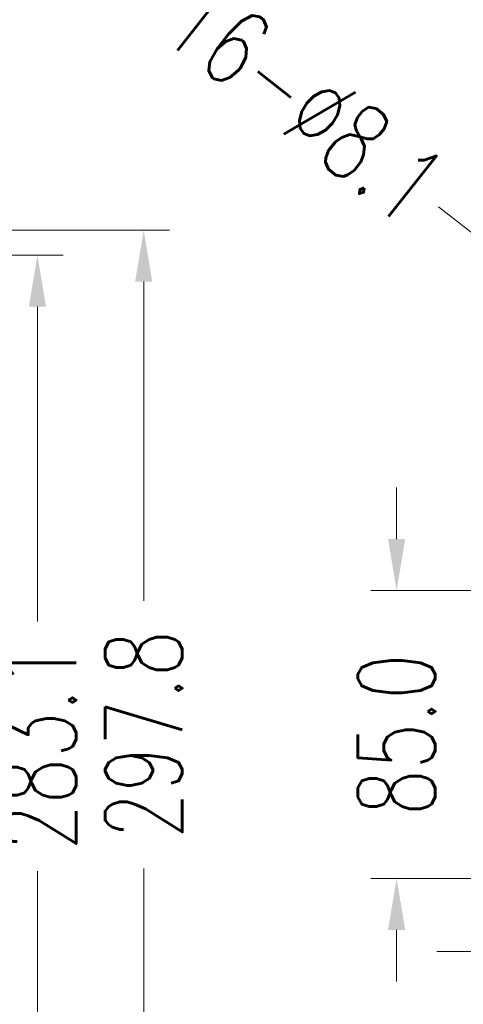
# Model space of a CAD drawing. Header units: inches. Extents: x 3951 to 6642, y -813 to 1217.
# Tile 12 of 33: x 5105 to 5236, y 454 to 745. Entities that reach past the tile are written whole.
import ezdxf

# ---------------------------------------------------------------- set-up
doc = ezdxf.new("R2010")
doc.units = ezdxf.units.IN
doc.header["$LTSCALE"] = 7.600000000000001
doc.header["$MEASUREMENT"] = 0
doc.header["$PDMODE"] = 3
doc.header["$PDSIZE"] = 0.3125
doc.layers.get('Defpoints').update_dxf_attribs({"linetype": 'CONTINUOUS'})
doc.layers.add('5标注', color=1, linetype='CONTINUOUS')
doc.styles.add('TXT', font='txt.shx', dxfattribs={"width": 0.7, "bigfont": 'INTECAD.SHX'})
doc.dimstyles.new('标准样式', dxfattribs={"dimscale": 7.600000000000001, "dimtxt": 3, "dimasz": 2, "dimexe": 1, "dimexo": 0, "dimgap": 1, "dimtad": 0, "dimdec": 1, "dimzin": 1, "dimdsep": 46, "dimtxsty": 'TXT', "dimcen": 0.09, "dimclrd": 5, "dimclre": 252, "dimadec": 1, "dimazin": 0, "dimtfac": 1, "dimtdec": 1, "dimtofl": 0, "dimtmove": 0, "dimatfit": 3, "dimfxl": 0, "dimtzin": 0, "dimlwd": 13, "dimlwe": 13, "dimarcsym": 0})

# ---------------------------------------------------------------- blocks, each defined once
blk = doc.blocks.new('*D62')
at = {"layer": '5标注', "color": 252, "lineweight": 13}
for p, q in [((4970.905208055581, 682.5589544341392), (5148.887368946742, 682.5589544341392)), ((4970.905208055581, 384.7166337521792), (5148.887368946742, 384.7166337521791))]:
    blk.add_line(p, q, dxfattribs=at)
at = {"layer": '5标注', "color": 5, "lineweight": 13}
for p, q in [((5141.287368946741, 667.3589544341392), (5141.287368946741, 573.157794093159)), ((5141.287368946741, 399.9166337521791), (5141.287368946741, 494.1177940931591))]:
    blk.add_line(p, q, dxfattribs=at)
at = {"layer": '5标注', "color": 5}
for points in [[(5138.754035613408, 667.3589544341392), (5143.820702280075, 667.3589544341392), (5141.287368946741, 682.5589544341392)], [(5138.754035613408, 399.9166337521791), (5143.820702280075, 399.9166337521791), (5141.287368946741, 384.7166337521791)]]:
    blk.add_solid(points, dxfattribs=at)
at = {"layer": 'Defpoints', "color": 0}
for p in [(4970.905208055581, 682.5589544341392), (4970.905208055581, 384.7166337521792), (5141.287368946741, 384.7166337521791)]:
    blk.add_point(p, dxfattribs=at)
at = {"layer": '5标注', "color": 0, "insert": (5141.287368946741, 533.6377940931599), "char_height": 22.8, "attachment_point": 5, "rotation": 90, "style": 'TXT'}
blk.add_mtext('297.8', dxfattribs=at)
blk = doc.blocks.new('*D57')
at = {"layer": '5标注', "color": 252, "lineweight": 13}
for p, q in [((5070.780208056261, 675.1901227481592), (5117.517139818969, 675.1901227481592)), ((5070.780208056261, 392.0853923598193), (5117.517139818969, 392.0853923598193))]:
    blk.add_line(p, q, dxfattribs=at)
at = {"layer": '5标注', "color": 5, "lineweight": 13}
for p, q in [((5109.917139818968, 659.9901227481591), (5109.917139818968, 567.0122068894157)), ((5109.917139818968, 407.2853923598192), (5109.917139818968, 493.2922068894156))]:
    blk.add_line(p, q, dxfattribs=at)
at = {"layer": '5标注', "color": 5}
for points in [[(5107.383806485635, 659.9901227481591), (5112.450473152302, 659.9901227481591), (5109.917139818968, 675.1901227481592)], [(5107.383806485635, 407.2853923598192), (5112.450473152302, 407.2853923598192), (5109.917139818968, 392.0853923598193)]]:
    blk.add_solid(points, dxfattribs=at)
at = {"layer": 'Defpoints', "color": 0}
for p in [(5070.780208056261, 675.1901227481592), (5070.780208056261, 392.0853923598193), (5109.917139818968, 392.0853923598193)]:
    blk.add_point(p, dxfattribs=at)
at = {"layer": '5标注', "color": 0, "insert": (5109.917139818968, 530.1522068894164), "char_height": 22.8, "attachment_point": 5, "rotation": 90, "style": 'TXT'}
blk.add_mtext('283.1', dxfattribs=at)
blk = doc.blocks.new('*D56')
at = {"layer": '5标注', "color": 5, "lineweight": 13}
blk.add_line((5228.340119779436, 689.4529674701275), (5240.281818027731, 680.0489341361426), dxfattribs=at)
at = {"layer": '5标注', "color": 252, "lineweight": 13}
for p, q in [((5255.407208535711, 667.4537575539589), (5255.407208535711, 668.8217575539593)), ((5254.723208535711, 668.1377575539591), (5256.091208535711, 668.1377575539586))]:
    blk.add_line(p, q, dxfattribs=at)
at = {"layer": '5标注', "color": 5}
blk.add_solid([(5241.849156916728, 682.0392171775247), (5238.714479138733, 678.0586510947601), (5252.223516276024, 670.6449008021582)], dxfattribs=at)
at = {"layer": 'Defpoints', "color": 0}
for p in [(5252.223516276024, 670.6449008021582), (5258.590900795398, 665.63061430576)]:
    blk.add_point(p, dxfattribs=at)
at = {"layer": '5标注', "color": 0, "insert": (5188.932515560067, 720.4862774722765), "char_height": 22.8, "attachment_point": 5, "rotation": 321.7797279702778, "style": 'TXT'}
blk.add_mtext('16-∅8.1', dxfattribs=at)
blk = doc.blocks.new('*D52')
at = {"layer": '5标注', "color": 5, "lineweight": 13}
for p, q in [((5215.947814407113, 591.3377575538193), (5215.947814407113, 606.5377575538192)), ((5215.947814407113, 475.9377575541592), (5215.947814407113, 460.7377575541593))]:
    blk.add_line(p, q, dxfattribs=at)
at = {"layer": '5标注', "color": 252, "lineweight": 13}
for p, q in [((5258.207238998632, 576.1377575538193), (5208.347814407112, 576.1377575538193)), ((5258.207238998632, 491.1377575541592), (5208.347814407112, 491.1377575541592))]:
    blk.add_line(p, q, dxfattribs=at)
at = {"layer": '5标注', "color": 5}
for points in [[(5213.414481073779, 591.3377575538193), (5218.481147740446, 591.3377575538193), (5215.947814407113, 576.1377575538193)], [(5213.414481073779, 475.9377575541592), (5218.481147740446, 475.9377575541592), (5215.947814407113, 491.1377575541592)]]:
    blk.add_solid(points, dxfattribs=at)
at = {"layer": 'Defpoints', "color": 0}
for p in [(5215.947814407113, 576.1377575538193), (5258.207238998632, 576.1377575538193), (5258.207238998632, 491.1377575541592)]:
    blk.add_point(p, dxfattribs=at)
at = {"layer": '5标注', "color": 0, "insert": (5215.947814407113, 533.63775755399), "char_height": 22.8, "attachment_point": 5, "rotation": 90, "style": 'TXT'}
blk.add_mtext('85.0', dxfattribs=at)
blk = doc.blocks.new('*D51')
at = {"layer": '5标注', "color": 252, "lineweight": 13}
for p, q in [((5258.207238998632, 491.1377575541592), (5258.207238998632, 462.0218989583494)), ((5364.907273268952, 491.1377575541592), (5364.907273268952, 462.0218989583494))]:
    blk.add_line(p, q, dxfattribs=at)
at = {"layer": '5标注', "color": 5, "lineweight": 13}
for p, q in [((5243.007238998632, 469.6218989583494), (5227.807238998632, 469.6218989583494)), ((5380.107273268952, 469.6218989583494), (5395.307273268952, 469.6218989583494))]:
    blk.add_line(p, q, dxfattribs=at)
at = {"layer": '5标注', "color": 5}
for points in [[(5243.007238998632, 472.1552322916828), (5243.007238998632, 467.0885656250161), (5258.207238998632, 469.6218989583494)], [(5380.107273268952, 472.1552322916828), (5380.107273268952, 467.0885656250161), (5364.907273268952, 469.6218989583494)]]:
    blk.add_solid(points, dxfattribs=at)
at = {"layer": 'Defpoints', "color": 0}
for p in [(5258.207238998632, 491.1377575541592), (5364.907273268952, 491.1377575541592), (5364.907273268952, 469.6218989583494)]:
    blk.add_point(p, dxfattribs=at)
at = {"layer": '5标注', "color": 0, "insert": (5311.557256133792, 469.6218989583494), "char_height": 22.8, "attachment_point": 5, "style": 'TXT'}
blk.add_mtext('106.7', dxfattribs=at)

msp = doc.modelspace()

# ---------------------------------------------------------------- dimensions: what is measured, and where the dimension line sits
at = {"layer": '5标注'}
dim = msp.add_diameter_dim_2p(p1=(5258.590900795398, 665.63061430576), p2=(5252.223516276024, 670.6449008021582), text='16-<>', dimstyle='标准样式', override={"dimscale": 7.600000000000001}, dxfattribs=at)
dim.commit()
dim.dimension.update_dxf_attribs({"geometry": '*D56', "text_midpoint": (5188.932515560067, 720.4862774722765)})
for base, p1, p2, picture, middle in [((5141.287368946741, 384.7166337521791), (4970.905208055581, 682.5589544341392), (4970.905208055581, 384.7166337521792), '*D62', (5141.287368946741, 533.6377940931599)), ((5215.947814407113, 576.1377575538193), (5258.207238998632, 491.1377575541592), (5258.207238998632, 576.1377575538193), '*D52', (5215.947814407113, 533.63775755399))]:
    dim = msp.add_linear_dim(base=base, p1=p1, p2=p2, angle=90, dimstyle='标准样式', override={"dimscale": 7.600000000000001}, dxfattribs=at)
    dim.commit()
    dim.dimension.update_dxf_attribs({"geometry": picture, "text_midpoint": middle})
dim = msp.add_linear_dim(base=(5109.917139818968, 392.0853923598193), p1=(5070.780208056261, 675.1901227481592), p2=(5070.780208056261, 392.0853923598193), angle=90, dimstyle='标准样式', override={"dimscale": 7.600000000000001}, dxfattribs=at)
dim.commit()
dim.dimension.update_dxf_attribs({"geometry": '*D57', "text_midpoint": (5109.917139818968, 530.1522068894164), "dimtype": 160})
dim = msp.add_linear_dim(base=(5364.907273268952, 469.6218989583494), p1=(5258.207238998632, 491.1377575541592), p2=(5364.907273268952, 491.1377575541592), dimstyle='标准样式', override={"dimscale": 7.600000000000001}, dxfattribs=at)
dim.commit()
dim.dimension.update_dxf_attribs({"geometry": '*D51', "text_midpoint": (5311.557256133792, 469.6218989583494)})

doc.saveas('drawing.dxf')
